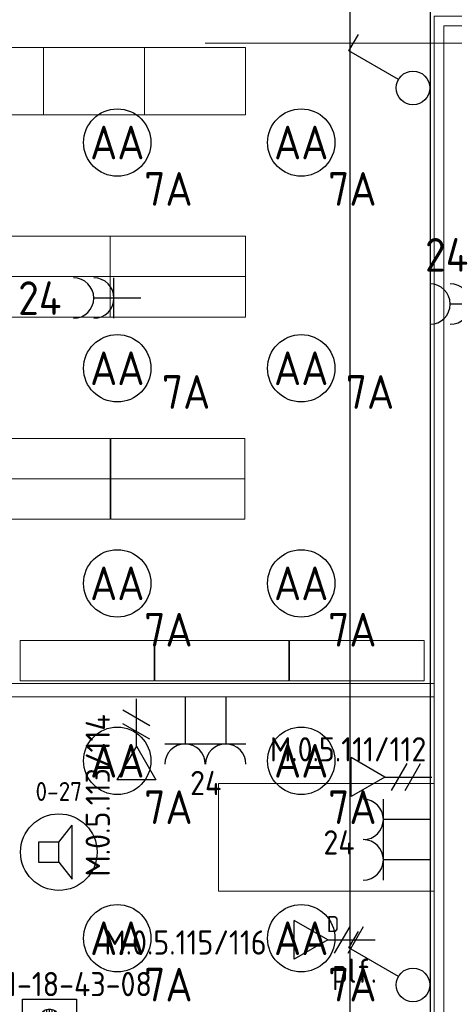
# Model space of a CAD drawing. Header units: millimetres. Extents: x -39149 to 267781, y -2340 to 58540.
# Tile 65 of 244: x 10735 to 13960, y 20469 to 27774. Entities that reach past the tile are written whole.
import ezdxf
from ezdxf.enums import TextEntityAlignment as Align

# ---------------------------------------------------------------- set-up
doc = ezdxf.new("R2010")
doc.units = ezdxf.units.MM
doc.header["$LTSCALE"] = 100
doc.header["$MEASUREMENT"] = 0
doc.linetypes.add('B0605', pattern=[141, 70, -35, 1, -35])
for name, color, linetype in [('00  Bestaand', 7, 'Continuous'), ('22 C Binnenwanden', 7, 'Continuous'), ('45 Plafond', 7, 'Continuous'), ('82 Interieur', 7, 'Continuous'), ('A Stramien', 7, 'Continuous'), ('AL$1A---_ALGEMEEN', 8, 'Continuous'), ('AL$1A---_ALGEMEEN--bestaand', 9, 'Continuous'), ('EL6131--_KG', 3, 'Continuous'), ('EL6221--_KRACHT_400', 3, 'Continuous'), ('EL6222--_KRACHT_230', 3, 'Continuous'), ('EL6311--_LICHT_BINNEN', 3, 'Continuous'), ('EL6421--_GELUID', 3, 'Continuous'), ('EL6441--_DATACOM', 3, 'Continuous'), ('EL6511--_BRANDMELD', 3, 'Continuous'), ('handhaven - AL$1A---_ALGEMEEN', 8, 'Continuous')]:
    doc.layers.add(name, color=color, linetype=linetype)
doc.styles.add('buro-012', font='isocp.shx', dxfattribs={"height": 120})
doc.styles.add('BURO-018', font='isocp.shx', dxfattribs={"height": 180})
doc.styles.add('BURO-025', font='isocp.shx', dxfattribs={"height": 250})
doc.styles.add('GENERATED_STYLE_3', font='swiss.ttf', dxfattribs={"width": 0.96})
doc.styles.add('STABICAD-012', font='ISOCP.SHX', dxfattribs={"height": 1.2})
doc.styles.add('STABICAD-018', font='ISOCP.SHX', dxfattribs={"height": 1.8})

# ---------------------------------------------------------------- blocks, each defined once
blk = doc.blocks.new('Slab_173_7', base_point=(11837.4, 15600))
at = {"layer": '45 Plafond', "color": 8, "linetype": 'Continuous', "lineweight": 0}
blk.add_lwpolyline([(11837.4, 15600), (11837.4, 16423.5, -0.313998), (11837.4, 31576.5), (11837.4, 32400), (17936, 32400), (19627, 30448.6, 0.121918), (17264, 27099.3), (17258.8, 27800), (13811.7, 27800), (13811.7, 20184.7), (17261.7, 20184.7), (17261.7, 20907.8, 0.124008), (19675.4, 17511), (17972.6, 15600)], format="xyb", close=True, dxfattribs=at)
blk = doc.blocks.new('Slab_201_7', base_point=(11687.4, 15600))
at = {"layer": '45 Plafond', "color": 8, "linetype": 'Continuous', "lineweight": 0}
blk.add_lwpolyline([(11687.4, 15600), (11687.4, 16376.6, -0.312064), (11687.4, 31623.4), (11687.4, 32400), (11837.4, 32400), (11837.4, 31576.5, 0.313998), (11837.4, 16423.5), (11837.4, 15600)], format="xyb", close=True, dxfattribs=at)
blk = doc.blocks.new('Slab_284_7', base_point=(10161.3, 27067.6))
at = {"layer": '82 Interieur', "color": 8, "linetype": 'Continuous', "lineweight": 0}
blk.add_lwpolyline([(10161.3, 27067.6), (10911.6, 27067.6), (10911.6, 27567.6), (10161.3, 27567.6)], close=True, dxfattribs=at)
blk = doc.blocks.new('Slab_285_7', base_point=(10407.5, 25567.8))
at = {"layer": '82 Interieur', "color": 8, "linetype": 'Continuous', "lineweight": 0}
blk.add_lwpolyline([(10407.5, 25567.8), (11407, 25567.8), (11407, 25867.7), (10407.5, 25867.7)], close=True, dxfattribs=at)
blk = doc.blocks.new('Slab_287_7', base_point=(10407.5, 25867.7))
at = {"layer": '82 Interieur', "color": 8, "linetype": 'Continuous', "lineweight": 0}
blk.add_lwpolyline([(10407.5, 25867.7), (11407, 25867.7), (11407, 26167.6), (10407.5, 26167.6)], close=True, dxfattribs=at)
blk = doc.blocks.new('Slab_289_7', base_point=(10911.6, 27067.6))
at = {"layer": '82 Interieur', "color": 8, "linetype": 'Continuous', "lineweight": 0}
blk.add_lwpolyline([(10911.6, 27067.6), (11661.6, 27067.6), (11661.6, 27567.6), (10911.6, 27567.6)], close=True, dxfattribs=at)
blk = doc.blocks.new('Slab_290_7', base_point=(11407, 25867.7))
at = {"layer": '82 Interieur', "color": 8, "linetype": 'Continuous', "lineweight": 0}
blk.add_lwpolyline([(11407, 25867.7), (12411.6, 25867.7), (12411.6, 26167.6), (11407, 26167.6)], close=True, dxfattribs=at)
blk = doc.blocks.new('Slab_291_7', base_point=(11407, 25567.8))
at = {"layer": '82 Interieur', "color": 8, "linetype": 'Continuous', "lineweight": 0}
blk.add_lwpolyline([(11407, 25567.8), (12411.6, 25567.8), (12411.6, 25867.7), (11407, 25867.7)], close=True, dxfattribs=at)
blk = doc.blocks.new('Slab_292_7', base_point=(11412, 24368))
at = {"layer": '82 Interieur', "color": 8, "linetype": 'Continuous', "lineweight": 0}
blk.add_lwpolyline([(11412, 24368), (12406.6, 24368), (12406.6, 24667.8), (11412, 24667.8)], close=True, dxfattribs=at)
blk = doc.blocks.new('Slab_293_7', base_point=(11412, 24068.1))
at = {"layer": '82 Interieur', "color": 8, "linetype": 'Continuous', "lineweight": 0}
blk.add_lwpolyline([(11412, 24068.1), (12406.6, 24068.1), (12406.6, 24368), (11412, 24368)], close=True, dxfattribs=at)
blk = doc.blocks.new('Slab_294_7', base_point=(10412.5, 24368))
at = {"layer": '82 Interieur', "color": 8, "linetype": 'Continuous', "lineweight": 0}
blk.add_lwpolyline([(10412.5, 24368), (11407, 24368), (11407, 24667.8), (10412.5, 24667.8)], close=True, dxfattribs=at)
blk = doc.blocks.new('Slab_295_7', base_point=(10412.5, 24068.1))
at = {"layer": '82 Interieur', "color": 8, "linetype": 'Continuous', "lineweight": 0}
blk.add_lwpolyline([(10412.5, 24068.1), (11407, 24068.1), (11407, 24368), (10412.5, 24368)], close=True, dxfattribs=at)
blk = doc.blocks.new('Slab_302_7', base_point=(12736.1, 22868.7))
at = {"layer": '82 Interieur', "color": 8, "linetype": 'Continuous', "lineweight": 0}
blk.add_lwpolyline([(12736.1, 22868.7), (13735.6, 22868.7), (13735.6, 23168.5), (12736.1, 23168.5)], close=True, dxfattribs=at)
blk = doc.blocks.new('Slab_303_7', base_point=(11736.6, 22868.7))
at = {"layer": '82 Interieur', "color": 8, "linetype": 'Continuous', "lineweight": 0}
blk.add_lwpolyline([(11736.6, 22868.7), (12731.1, 22868.7), (12731.1, 23168.5), (11736.6, 23168.5)], close=True, dxfattribs=at)
blk = doc.blocks.new('Slab_304_7', base_point=(10737.1, 22868.7))
at = {"layer": '82 Interieur', "color": 8, "linetype": 'Continuous', "lineweight": 0}
blk.add_lwpolyline([(10737.1, 22868.7), (11731.6, 22868.7), (11731.6, 23168.5), (10737.1, 23168.5)], close=True, dxfattribs=at)
blk = doc.blocks.new('Slab_327_7', base_point=(13810.9, 22107.8))
at = {"layer": '82 Interieur', "color": 8, "linetype": 'Continuous', "lineweight": 0}
blk.add_lwpolyline([(13810.9, 22107.8), (12210.8, 22107.8), (12210.8, 21307.4), (13810.9, 21307.4)], close=True, dxfattribs=at)
blk = doc.blocks.new('Slab_328_7', base_point=(11661.6, 27067.6))
at = {"layer": '82 Interieur', "color": 8, "linetype": 'Continuous', "lineweight": 0}
blk.add_lwpolyline([(11661.6, 27067.6), (12411.6, 27067.6), (12411.6, 27567.6), (11661.6, 27567.6)], close=True, dxfattribs=at)
blk = doc.blocks.new('Wall_97_7', base_point=(17261.7, 27800))
at = {"layer": '00  Bestaand', "color": 8, "linetype": 'Continuous', "lineweight": 0}
for p, q in [((17261.7, 27800), (13811.7, 27800)), ((13881.7, 27730), (17191.7, 27730))]:
    blk.add_line(p, q, dxfattribs=at)
blk = doc.blocks.new('Wall_98_7', base_point=(13811.7, 27800))
at = {"layer": '00  Bestaand', "color": 8, "linetype": 'Continuous', "lineweight": 0}
for p, q in [((13811.7, 27800), (13811.7, 22850)), ((13881.7, 20254.7), (13881.7, 27730)), ((13811.7, 22750), (13811.7, 20184.7))]:
    blk.add_line(p, q, dxfattribs=at)
blk = doc.blocks.new('Wall_349_7', base_point=(7070, 22750))
at = {"layer": '22 C Binnenwanden', "color": 8, "linetype": 'Continuous', "lineweight": 0}
for p, q in [((13811.7, 22850), (7070, 22850)), ((7070, 22850), (7070, 22750)), ((7070, 22750), (13811.7, 22750))]:
    blk.add_line(p, q, dxfattribs=at)
blk = doc.blocks.new('Standard grid marker_4')
at = {"layer": 'A Stramien', "color": 8, "linetype": 'B0605', "lineweight": 0}
blk.add_line((4000, 0), (46810.5, 0), dxfattribs=at)
at = {"layer": 'A Stramien', "color": 4, "lineweight": 0, "style": 'GENERATED_STYLE_3'}
blk.add_attdef('AC_MARKERTEXT_1', text='', height=100, dxfattribs=at).set_placement((-139.2, -80), align=Align.BOTTOM_LEFT)
blk = doc.blocks.new('111304A')
at = {"layer": 'AL$1A---_ALGEMEEN', "color": 0, "linetype": 'Continuous'}
for p, q in [((0, 1), (0, 4.5)), ((-1.5, 3), (1.5, 3))]:
    blk.add_line(p, q, dxfattribs=at)
for centre in [(0, 6), (0, 4.5)]:
    blk.add_arc(centre, 1.5, 180, 0, dxfattribs=at)
at = {"layer": 'AL$1A---_ALGEMEEN', "color": 0, "linetype": 'Continuous', "style": 'BURO-018'}
for tag, p in [('CIRCUIT', (0, 8.5)), ('PANEL', (0, 8.5)), ('SUBCIRCUIT', (4.5, 8.5))]:
    blk.add_attdef(tag, text='', height=1.8, dxfattribs=at).set_placement(p, align=Align.MIDDLE)
at = {"layer": 'AL$1A---_ALGEMEEN', "color": 0, "linetype": 'Continuous', "style": 'BURO-018', "flags": 1}
for tag, p in [('POWERCODE', (13, 8.5)), ('ARTICLECODE', (0, 0))]:
    blk.add_attdef(tag, text='', height=1.8, dxfattribs=at).set_placement(p, align=Align.MIDDLE)
blk = doc.blocks.new('1115B3A')
at = {"layer": 'handhaven - AL$1A---_ALGEMEEN', "color": 0, "linetype": 'Continuous'}
blk.add_circle((0, 0), 2.5, dxfattribs=at)
at = {"layer": 'handhaven - AL$1A---_ALGEMEEN', "color": 0, "linetype": 'Continuous', "style": 'BURO-018'}
for tag, p in [('CIRCUIT', (0, 5)), ('PANEL', (0, 5)), ('SUBCIRCUIT', (4.5, 5)), ('LIGHTFIXTURECODE', (0, 0)), ('SWITCHCODE', (4.5, -1))]:
    blk.add_attdef(tag, text='', height=1.8, dxfattribs=at).set_placement(p, align=Align.MIDDLE)
blk = doc.blocks.new('1114A1')
at = {"color": 0, "linetype": 'Continuous'}
for p, q in [((0.625, 3.333), (2.742, 7)), ((2.742, 7), (3.955, 6.3))]:
    blk.add_line(p, q, dxfattribs=at)
blk.add_circle((0, 2.25), 1.25, dxfattribs=at)
at = {"color": 0, "linetype": 'Continuous', "style": 'BURO-018'}
blk.add_attdef('SWITCHCODE', text='', height=1.8, dxfattribs=at).set_placement((3.356, 9), align=Align.MIDDLE)
at = {"color": 0, "linetype": 'Continuous', "style": 'BURO-018', "flags": 1}
blk.add_attdef('ARTICLECODE', text='', height=1.8, dxfattribs=at).set_placement((0, 0), align=Align.MIDDLE)
blk = doc.blocks.new('E00153')
at = {"color": 0, "linetype": 'Continuous'}
for p, q in [((-1.443, 7), (1.443, 7)), ((0, 4.5), (-1.443, 7)), ((0, 4.5), (1.443, 7)), ((0, 4.5), (0, 1)), ((-1, 4), (1, 2.845)), ((-1, 3), (1, 1.845))]:
    blk.add_line(p, q, dxfattribs=at)
at = {"color": 7, "style": 'BURO-018'}
for tag, p in [('COMMENT1', (-6, 12)), ('COMMENT2', (6, 12)), ('DATACOM1', (-6, 9)), ('DATACOM2', (6, 9))]:
    blk.add_attdef(tag, text='', height=1.8, dxfattribs=at).set_placement(p, align=Align.MIDDLE)
at = {"color": 0, "style": 'BURO-018'}
blk.add_attdef('TEXT1', text='', height=1.8, dxfattribs=at).set_placement((2.5, 6), align=Align.MIDDLE)
at = {"color": 0, "linetype": 'Continuous', "style": 'BURO-018', "flags": 1}
blk.add_attdef('ARTICLECODE', text='', height=1.8, dxfattribs=at).set_placement((0, 0), align=Align.MIDDLE)
blk = doc.blocks.new('111304')
at = {"color": 0, "linetype": 'Continuous'}
for p, q in [((-1.5, 4.5), (1.5, 4.5)), ((0, 1), (0, 4.5))]:
    blk.add_line(p, q, dxfattribs=at)
blk.add_arc((0, 6), 1.5, 180, 0, dxfattribs=at)
at = {"color": 0, "linetype": 'Continuous', "style": 'BURO-018'}
for tag, p in [('PANEL', (0, 11.5)), ('CIRCUIT', (0, 8.5)), ('SUBCIRCUIT', (4.5, 8.5))]:
    blk.add_attdef(tag, text='', height=1.8, dxfattribs=at).set_placement(p, align=Align.MIDDLE)
at = {"color": 0, "linetype": 'Continuous', "style": 'BURO-018', "flags": 1}
for tag, p in [('POWERCODE', (13, 8.5)), ('ARTICLECODE', (0, 0))]:
    blk.add_attdef(tag, text='', height=1.8, dxfattribs=at).set_placement(p, align=Align.MIDDLE)
blk = doc.blocks.new('E00497')
at = {"color": 0}
for p, q in [((0, 0.75), (1, 2)), ((1, -2), (1, 2)), ((0, 0.75), (-1.5, 0.75)), ((0, -0.75), (0, 0.75)), ((-1.5, -0.75), (0, -0.75)), ((0, -0.75), (1, -2))]:
    blk.add_line(p, q, dxfattribs=at)
blk.add_line((-1.5, 0.75), (-1.5, -0.75))
blk.add_circle((0, 0), 2.841, dxfattribs=at)
at = {"color": 0, "linetype": 'Continuous', "style": 'BURO-018'}
blk.add_attdef('TEXT1', text='', height=1.8, dxfattribs=at).set_placement((0, 4.5), align=Align.MIDDLE)
at = {"color": 0, "linetype": 'Continuous', "style": 'BURO-018', "flags": 1}
blk.add_attdef('ARTICLECODE', text='', height=1.8, dxfattribs=at).set_placement((0, 0), align=Align.MIDDLE)
blk = doc.blocks.new('*X1918')
at = {"layer": 'AL$1A---_ALGEMEEN--bestaand', "color": 0, "linetype": 'Continuous'}
for p, q in [((159.4, 200.262), (159.4, 201.95)), ((159.6, 198.675), (159.6, 202.134)), ((159.8, 197.35), (159.8, 202.223)), ((160, 197.25), (160, 202.25)), ((160.2, 197.35), (160.2, 202.223)), ((160.4, 198.675), (160.4, 202.134)), ((160.6, 200.262), (160.6, 201.95)), ((159.6, 195.7), (159.6, 196.3)), ((159.8, 195.542), (159.8, 196.458)), ((160, 195.5), (160, 196.5)), ((160.2, 195.542), (160.2, 196.458)), ((160.4, 195.7), (160.4, 196.3))]:
    blk.add_line(p, q, dxfattribs=at)
blk = doc.blocks.new('1116A7')
at = {"layer": 'AL$1A---_ALGEMEEN--bestaand', "color": 0, "linetype": 'Continuous'}
for p, q in [((-2, -4), (-2, 4)), ((-2, 4), (2, 4)), ((2, 4), (2, -4)), ((-0.744, 2.406), (-0.248, -1.531)), ((0.744, 2.406), (0.248, -1.531)), ((2, -4), (-2, -4))]:
    blk.add_line(p, q, dxfattribs=at)
blk.add_circle((0, -3), 0.5, dxfattribs=at)
for centre, radius, start, end in [((0, 2.5), 0.75, 352.81924, 187.18076), ((0, -1.5), 0.25, 187.18076, 352.81924)]:
    blk.add_arc(centre, radius, start, end, dxfattribs=at)
blk.add_blockref('*X1918', (-160, -199), dxfattribs=at)
at = {"layer": 'AL$1A---_ALGEMEEN--bestaand', "color": 0, "linetype": 'Continuous', "style": 'BURO-018'}
blk.add_attdef('TEXT1', text='', height=1.8, dxfattribs=at).set_placement((0, 6.5), align=Align.MIDDLE)
at = {"layer": 'AL$1A---_ALGEMEEN--bestaand', "color": 0, "linetype": 'Continuous', "style": 'BURO-018', "flags": 1}
blk.add_attdef('ARTICLECODE', (0, 0), '', height=1.8, dxfattribs=at)
at = {"layer": 'EL6221--_KRACHT_400', "color": 1, "style": 'STABICAD-012'}
blk.add_attdef('FIREPROTECTION_PANEL', text='', height=1.8, dxfattribs=at).set_placement((716.247, 450.773), align=Align.MIDDLE)
at = {"layer": 'EL6222--_KRACHT_230', "color": 1, "style": 'STABICAD-018'}
for tag in ['FIREPROTECTION_HARDWARENUMBER', 'FIREPROTECTION_ZONE']:
    blk.add_attdef(tag, (0, 0), '', height=1.8, dxfattribs=at)
at = {"layer": 'EL6311--_LICHT_BINNEN', "color": 1, "style": 'STABICAD-018'}
blk.add_attdef('CODING2', (0, 0), '', height=1.8, dxfattribs=at)
at = {"layer": 'EL6441--_DATACOM', "color": 1, "style": 'STABICAD-018'}
blk.add_attdef('CODING1', (0, 0), '', height=1.8, dxfattribs=at)

msp = doc.modelspace()

# ---------------------------------------------------------------- linework, layer by layer
at = {"layer": 'EL6131--_KG'}
for p, q in [((13184.6, 30606.9), (13184.6, 15254.7)), ((13784.6, 15254.7), (13784.6, 30606.9))]:
    msp.add_line(p, q, dxfattribs=at)

# ---------------------------------------------------------------- block references
at = {"layer": '00  Bestaand', "color": 1, "lineweight": 0}
for name, p in [('Wall_97_7', (17261.7, 27800)), ('Wall_98_7', (13811.7, 27800))]:
    msp.add_blockref(name, p, dxfattribs=at)
at = {"layer": '22 C Binnenwanden', "color": 1, "lineweight": 0}
msp.add_blockref('Wall_349_7', (7070, 22750), dxfattribs=at)
at = {"layer": '45 Plafond', "color": 252, "linetype": 'Continuous', "lineweight": 0}
for name, p in [('Slab_201_7', (11687.4, 15600)), ('Slab_173_7', (11837.4, 15600))]:
    msp.add_blockref(name, p, dxfattribs=at)
at = {"layer": '82 Interieur', "color": 30, "linetype": 'Continuous', "lineweight": 0}
for name, p in [('Slab_284_7', (10161.3, 27067.6)), ('Slab_289_7', (10911.6, 27067.6)), ('Slab_328_7', (11661.6, 27067.6)), ('Slab_287_7', (10407.5, 25867.7)), ('Slab_290_7', (11407, 25867.7)), ('Slab_285_7', (10407.5, 25567.8)), ('Slab_291_7', (11407, 25567.8)), ('Slab_294_7', (10412.5, 24368)), ('Slab_292_7', (11412, 24368)), ('Slab_295_7', (10412.5, 24068.1)), ('Slab_293_7', (11412, 24068.1)), ('Slab_304_7', (10737.1, 22868.7)), ('Slab_303_7', (11736.6, 22868.7)), ('Slab_302_7', (12736.1, 22868.7)), ('Slab_327_7', (13810.9, 22107.8))]:
    msp.add_blockref(name, p, dxfattribs=at)
at = {"layer": 'A Stramien', "color": 1, "linetype": 'Continuous', "lineweight": 0, "zscale": 1000}
msp.add_blockref('Standard grid marker_4', (-5988.5, 27600), dxfattribs=at)
at = {"layer": 'EL6222--_KRACHT_230', "linetype": 'Continuous'}
ref = msp.add_blockref('111304A', (14379.5, 25664.4), dxfattribs=dict(at, xscale=100, yscale=100, zscale=100, rotation=90))
ref.add_attrib('CIRCUIT', '24', dxfattribs={"layer": '0', "linetype": 'ByBlock', "height": 250, "style": 'BURO-025'}).set_placement((13903.6, 26029.8), align=Align.MIDDLE)
at = {"layer": 'EL6222--_KRACHT_230', "linetype": 'Continuous', "xscale": 100, "yscale": 100, "zscale": 100}
for p, rotation in [((11962.1, 22850), 180), ((13883.5, 21840.4), 90)]:
    msp.add_blockref('111304', p, dxfattribs=dict(at, rotation=rotation))
at = {"layer": 'EL6222--_KRACHT_230', "linetype": 'Continuous'}
ref = msp.add_blockref('111304', (12263.6, 22850), dxfattribs=dict(at, xscale=100, yscale=100, zscale=100, rotation=180))
ref.add_attrib('CIRCUIT', '24', dxfattribs={"layer": '0', "color": 3, "linetype": 'ByBlock', "height": 180, "style": 'BURO-018'}).set_placement((12115.5, 22111.3), align=Align.MIDDLE)
ref = msp.add_blockref('111304', (13883.5, 21540.4), dxfattribs=dict(at, xscale=100, yscale=100, zscale=100, rotation=90))
ref.add_attrib('CIRCUIT', '24', dxfattribs={"layer": '0', "color": 3, "linetype": 'ByBlock', "height": 180, "style": 'BURO-018'}).set_placement((13104.6, 21670.5), align=Align.MIDDLE)
at = {"layer": 'EL6311--_LICHT_BINNEN', "linetype": 'Continuous', "xscale": 100, "yscale": 100, "zscale": 100, "rotation": 90}
for p in [(13878.3, 27268), (13878.3, 20612.5)]:
    msp.add_blockref('1114A1', p, dxfattribs=at)
at = {"layer": 'EL6311--_LICHT_BINNEN', "linetype": 'Continuous'}
ref = msp.add_blockref('1115B3A', (11458.9, 26862.8), dxfattribs=dict(at, xscale=100, yscale=100, zscale=100))
ref.add_attrib('CIRCUIT', '7A', dxfattribs={"layer": '0', "linetype": 'ByBlock', "height": 250, "style": 'BURO-025'}).set_placement((11838.5, 26518.7), align=Align.MIDDLE)
ref.add_attrib('LIGHTFIXTURECODE', 'AA', dxfattribs={"layer": '0', "linetype": 'ByBlock', "height": 250, "style": 'BURO-025'}).set_placement((11458.9, 26862.8), align=Align.MIDDLE)
ref = msp.add_blockref('1115B3A', (12823.9, 26862.8), dxfattribs=dict(at, xscale=100, yscale=100, zscale=100))
ref.add_attrib('CIRCUIT', '7A', dxfattribs={"layer": '0', "linetype": 'ByBlock', "height": 250, "style": 'BURO-025'}).set_placement((13203.6, 26518.7), align=Align.MIDDLE)
ref.add_attrib('LIGHTFIXTURECODE', 'AA', dxfattribs={"layer": '0', "linetype": 'ByBlock', "height": 250, "style": 'BURO-025'}).set_placement((12823.9, 26862.8), align=Align.MIDDLE)
ref = msp.add_blockref('111304A', (11734.4, 25708.9), dxfattribs=dict(at, xscale=100, yscale=100, zscale=100, rotation=90))
ref.add_attrib('CIRCUIT', '24', dxfattribs={"layer": '0', "linetype": 'ByBlock', "height": 250, "style": 'BURO-025'}).set_placement((10884.4, 25708.9), align=Align.MIDDLE)
ref = msp.add_blockref('1115B3A', (11458.9, 25187.8), dxfattribs=dict(at, xscale=100, yscale=100, zscale=100))
ref.add_attrib('CIRCUIT', '7A', dxfattribs={"layer": '0', "linetype": 'ByBlock', "height": 250, "style": 'BURO-025'}).set_placement((11969.6, 25011.7), align=Align.MIDDLE)
ref.add_attrib('LIGHTFIXTURECODE', 'AA', dxfattribs={"layer": '0', "linetype": 'ByBlock', "height": 250, "style": 'BURO-025'}).set_placement((11458.9, 25187.8), align=Align.MIDDLE)
ref = msp.add_blockref('1115B3A', (12823.9, 25187.8), dxfattribs=dict(at, xscale=100, yscale=100, zscale=100))
ref.add_attrib('CIRCUIT', '7A', dxfattribs={"layer": '0', "linetype": 'ByBlock', "height": 250, "style": 'BURO-025'}).set_placement((13334.6, 25011.7), align=Align.MIDDLE)
ref.add_attrib('LIGHTFIXTURECODE', 'AA', dxfattribs={"layer": '0', "linetype": 'ByBlock', "height": 250, "style": 'BURO-025'}).set_placement((12823.9, 25187.8), align=Align.MIDDLE)
ref = msp.add_blockref('1115B3A', (11458.9, 23592), dxfattribs=dict(at, xscale=100, yscale=100, zscale=100))
ref.add_attrib('CIRCUIT', '7A', dxfattribs={"layer": '0', "linetype": 'ByBlock', "height": 250, "style": 'BURO-025'}).set_placement((11838.5, 23247.9), align=Align.MIDDLE)
ref.add_attrib('LIGHTFIXTURECODE', 'AA', dxfattribs={"layer": '0', "linetype": 'ByBlock', "height": 250, "style": 'BURO-025'}).set_placement((11458.9, 23592), align=Align.MIDDLE)
ref = msp.add_blockref('1115B3A', (12823.9, 23592), dxfattribs=dict(at, xscale=100, yscale=100, zscale=100))
ref.add_attrib('CIRCUIT', '7A', dxfattribs={"layer": '0', "linetype": 'ByBlock', "height": 250, "style": 'BURO-025'}).set_placement((13203.6, 23247.9), align=Align.MIDDLE)
ref.add_attrib('LIGHTFIXTURECODE', 'AA', dxfattribs={"layer": '0', "linetype": 'ByBlock', "height": 250, "style": 'BURO-025'}).set_placement((12823.9, 23592), align=Align.MIDDLE)
ref = msp.add_blockref('1115B3A', (11458.9, 22275.3), dxfattribs=dict(at, xscale=100, yscale=100, zscale=100))
ref.add_attrib('CIRCUIT', '7A', dxfattribs={"layer": '0', "linetype": 'ByBlock', "height": 250, "style": 'BURO-025'}).set_placement((11838.5, 21931.2), align=Align.MIDDLE)
ref.add_attrib('LIGHTFIXTURECODE', 'AA', dxfattribs={"layer": '0', "linetype": 'ByBlock', "height": 250, "style": 'BURO-025'}).set_placement((11458.9, 22275.3), align=Align.MIDDLE)
ref = msp.add_blockref('1115B3A', (12823.9, 22275.3), dxfattribs=dict(at, xscale=100, yscale=100, zscale=100))
ref.add_attrib('CIRCUIT', '7A', dxfattribs={"layer": '0', "linetype": 'ByBlock', "height": 250, "style": 'BURO-025'}).set_placement((13203.6, 21931.2), align=Align.MIDDLE)
ref.add_attrib('LIGHTFIXTURECODE', 'AA', dxfattribs={"layer": '0', "linetype": 'ByBlock', "height": 250, "style": 'BURO-025'}).set_placement((12823.9, 22275.3), align=Align.MIDDLE)
ref = msp.add_blockref('1115B3A', (11458.9, 20958.6), dxfattribs=dict(at, xscale=100, yscale=100, zscale=100))
ref.add_attrib('CIRCUIT', '7A', dxfattribs={"layer": '0', "linetype": 'ByBlock', "height": 250, "style": 'BURO-025'}).set_placement((11838.5, 20614.5), align=Align.MIDDLE)
ref.add_attrib('LIGHTFIXTURECODE', 'AA', dxfattribs={"layer": '0', "linetype": 'ByBlock', "height": 250, "style": 'BURO-025'}).set_placement((11458.9, 20958.6), align=Align.MIDDLE)
ref = msp.add_blockref('1115B3A', (12823.9, 20958.6), dxfattribs=dict(at, xscale=100, yscale=100, zscale=100))
ref.add_attrib('CIRCUIT', '7A', dxfattribs={"layer": '0', "linetype": 'ByBlock', "height": 250, "style": 'BURO-025'}).set_placement((13203.6, 20614.5), align=Align.MIDDLE)
ref.add_attrib('LIGHTFIXTURECODE', 'AA', dxfattribs={"layer": '0', "linetype": 'ByBlock', "height": 250, "style": 'BURO-025'}).set_placement((12823.9, 20958.6), align=Align.MIDDLE)
at = {"layer": 'EL6421--_GELUID', "linetype": 'Continuous'}
ref = msp.add_blockref('E00497', (11024.9, 21597.9), dxfattribs=dict(at, xscale=100, yscale=100, zscale=100))
ref.add_attrib('TEXT1', '0-27', dxfattribs={"layer": '0', "color": 1, "linetype": 'ByBlock', "height": 140, "style": 'buro-012'}).set_placement((11024.9, 22047.9), align=Align.MIDDLE)
at = {"layer": 'EL6441--_DATACOM', "linetype": 'Continuous'}
ref = msp.add_blockref('E00153', (11600.4, 22834.9), dxfattribs=dict(at, xscale=100, yscale=100, zscale=100, rotation=180))
ref.add_attrib('DATACOM1', 'M.0.5.113/114', dxfattribs={"layer": '0', "color": 1, "linetype": 'ByBlock', "height": 180, "rotation": 90, "style": 'BURO-018'}).set_placement((11313.6, 22019), align=Align.MIDDLE)
ref = msp.add_blockref('E00153', (13894.4, 22154.6), dxfattribs=dict(at, xscale=100, yscale=100, zscale=100, rotation=90))
ref.add_attrib('DATACOM1', 'M.0.5.111/112', dxfattribs={"layer": '0', "color": 1, "linetype": 'ByBlock', "height": 180, "style": 'BURO-018'}).set_placement((13172.2, 22360.8), align=Align.MIDDLE)
ref = msp.add_blockref('E00153', (13471.9, 20947), dxfattribs=dict(at, xscale=100, yscale=100, zscale=100, rotation=90))
ref.add_attrib('ARTICLECODE', 'plf.', dxfattribs={"layer": '0', "color": 3, "linetype": 'ByBlock', "height": 180, "style": 'BURO-018'}).set_placement((13218.9, 20691.4), align=Align.MIDDLE)
ref.add_attrib('DATACOM1', 'M.0.5.115/116', dxfattribs={"layer": '0', "color": 1, "linetype": 'ByBlock', "height": 180, "style": 'BURO-018'}).set_placement((11964.9, 20927.5), align=Align.MIDDLE)
ref.add_attrib('TEXT1', 'D', dxfattribs={"layer": '0', "color": 3, "linetype": 'ByBlock', "height": 120, "style": 'buro-012'}).set_placement((13060.4, 21064.1), align=Align.MIDDLE)
at = {"layer": 'EL6511--_BRANDMELD', "linetype": 'Continuous'}
ref = msp.add_blockref('1116A7', (10955.5, 20106), dxfattribs=dict(at, xscale=100, yscale=100))
ref.add_attrib('CODING1', '21-A1-18-43-08', dxfattribs={"layer": '0', "color": 1, "linetype": 'ByBlock', "height": 180, "style": 'STABICAD-018'}).set_placement((10951.3, 20618.8), align=Align.MIDDLE)

doc.saveas('drawing.dxf')
